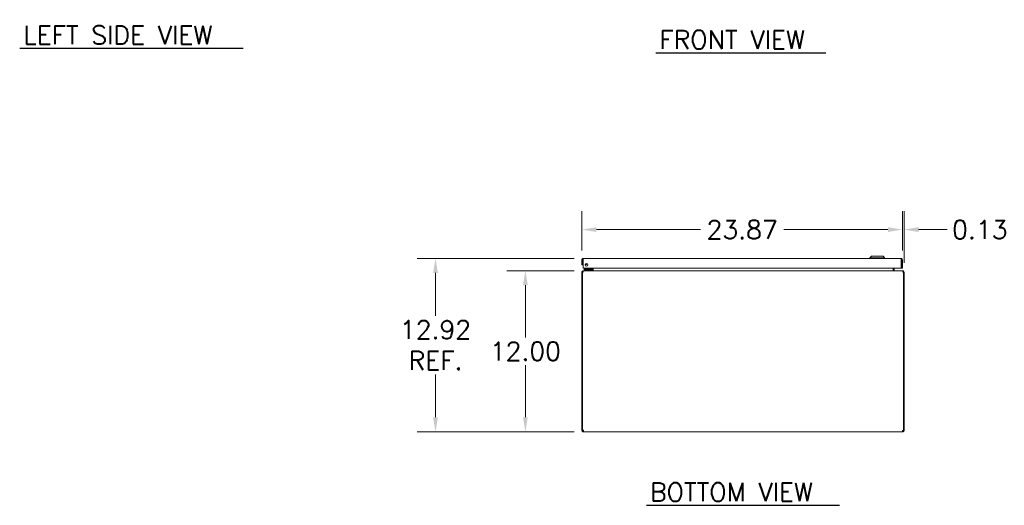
# Model space of a CAD drawing. Header units: inches. Extents: x 8 to 182, y 6 to 119.
# Tile 1 of 8: x 8 to 81, y 6 to 42. Entities that reach past the tile are written whole.
import ezdxf

# ---------------------------------------------------------------- set-up
doc = ezdxf.new("R2010")
doc.units = ezdxf.units.IN
doc.header["$LTSCALE"] = 11
doc.header["$MEASUREMENT"] = 0
for name, color, linetype, lineweight in [('Dimension (ANSI)', 7, 'Continuous', 5), ('Symbol (ANSI)', 7, 'Continuous', 5), ('Visible (ANSI)', 7, 'Continuous', 5)]:
    doc.layers.add(name, color=color, linetype=linetype, lineweight=lineweight)
doc.styles.add('Note Text (ANSI)', font='RomanS.shx')
doc.styles.add('Text Style167', font='RomanS.shx')
doc.dimstyles.new('Default (ANSI)', dxfattribs={"dimscale": 11, "dimtxt": 0.125, "dimasz": 0.098425, "dimexe": 0.125, "dimexo": 0.0625, "dimgap": 0.031496, "dimtad": 0, "dimtih": 1, "dimtoh": 1, "dimrnd": 1e-08, "dimzin": 0, "dimdsep": 46, "dimtxsty": 'Note Text (ANSI)', "dimcen": 0.09, "dimdle": 0.393701, "dimclrd": 256, "dimclre": 256, "dimclrt": 256, "dimadec": 0, "dimazin": 0, "dimtfac": 0.96, "dimtofl": 0, "dimtmove": 0, "dimatfit": 3, "dimfxl": 1, "dimtolj": 1, "dimtzin": 4, "dimlwd": -1, "dimlwe": -1, "dimarcsym": 0})

# ---------------------------------------------------------------- blocks, each defined once
blk = doc.blocks.new('*D14')
at = {"layer": 'Defpoints', "color": 0, "transparency": 16777216}
for p in [(45.201, 23.614), (49.532, 23.614), (49.529, 11.614)]:
    blk.add_point(p, dxfattribs=at)
at = {"layer": 'Dimension (ANSI)', "transparency": 16777216}
for p, q in [((48.844, 23.614), (43.826, 23.614)), ((45.201, 22.531), (45.201, 18.648)), ((45.201, 12.697), (45.201, 16.58)), ((48.841, 11.614), (43.826, 11.614))]:
    blk.add_line(p, q, dxfattribs=at)
for points in [[(45.02, 22.531), (45.381, 22.531), (45.201, 23.614)], [(45.02, 12.697), (45.381, 12.697), (45.201, 11.614)]]:
    blk.add_solid(points, dxfattribs=at)
at = {"layer": 'Dimension (ANSI)', "transparency": 16777216, "insert": (45.201, 17.614), "char_height": 1.375, "attachment_point": 5, "style": 'Note Text (ANSI)'}
blk.add_mtext('\\A1;12.00', dxfattribs=at)
blk = doc.blocks.new('*D15')
at = {"layer": 'Defpoints', "color": 0, "transparency": 16777216}
for p in [(38.504, 24.531), (49.521, 24.531), (49.529, 11.614)]:
    blk.add_point(p, dxfattribs=at)
at = {"layer": 'Dimension (ANSI)', "transparency": 16777216}
for p, q in [((48.833, 24.531), (37.129, 24.531)), ((38.504, 23.449), (38.504, 20.252)), ((38.504, 12.697), (38.504, 15.893)), ((48.841, 11.614), (37.129, 11.614))]:
    blk.add_line(p, q, dxfattribs=at)
for points in [[(38.323, 23.449), (38.684, 23.449), (38.504, 24.531)], [(38.323, 12.697), (38.684, 12.697), (38.504, 11.614)]]:
    blk.add_solid(points, dxfattribs=at)
at = {"layer": 'Dimension (ANSI)', "transparency": 16777216, "insert": (38.504, 18.073), "char_height": 1.375, "attachment_point": 5, "style": 'Note Text (ANSI)'}
blk.add_mtext('\\A1;12.92{\\PREF.}', dxfattribs=at)
blk = doc.blocks.new('*D16')
at = {"layer": 'Defpoints', "color": 0, "transparency": 16777216}
for p in [(73.29, 26.674), (49.415, 24.426), (73.29, 24.426)]:
    blk.add_point(p, dxfattribs=at)
at = {"layer": 'Dimension (ANSI)', "transparency": 16777216}
for p, q in [((49.415, 25.114), (49.415, 28.049)), ((73.29, 25.114), (73.29, 28.049)), ((50.498, 26.674), (58.256, 26.674)), ((72.208, 26.674), (64.449, 26.674))]:
    blk.add_line(p, q, dxfattribs=at)
for points in [[(50.498, 26.854), (50.498, 26.493), (49.415, 26.674)], [(72.208, 26.854), (72.208, 26.493), (73.29, 26.674)]]:
    blk.add_solid(points, dxfattribs=at)
at = {"layer": 'Dimension (ANSI)', "transparency": 16777216, "insert": (61.353, 26.674), "char_height": 1.375, "attachment_point": 5, "style": 'Note Text (ANSI)'}
blk.add_mtext('\\A1;23.87', dxfattribs=at)
blk = doc.blocks.new('*D17')
at = {"layer": 'Defpoints', "color": 0, "transparency": 16777216}
for p in [(73.29, 26.674), (73.29, 24.426), (73.415, 23.509)]:
    blk.add_point(p, dxfattribs=at)
at = {"layer": 'Dimension (ANSI)', "transparency": 16777216}
for p, q in [((73.29, 25.114), (73.29, 28.049)), ((73.415, 24.196), (73.415, 28.049)), ((72.208, 26.674), (71.125, 26.674)), ((74.498, 26.674), (76.618, 26.674))]:
    blk.add_line(p, q, dxfattribs=at)
for points in [[(72.208, 26.854), (72.208, 26.493), (73.29, 26.674)], [(74.498, 26.854), (74.498, 26.493), (73.415, 26.674)]]:
    blk.add_solid(points, dxfattribs=at)
at = {"layer": 'Dimension (ANSI)', "transparency": 16777216, "insert": (79.06, 26.674), "char_height": 1.375, "attachment_point": 5, "style": 'Note Text (ANSI)'}
blk.add_mtext('\\A1;0.13', dxfattribs=at)

msp = doc.modelspace()

# ---------------------------------------------------------------- linework, layer by layer
at = {"layer": 'Symbol (ANSI)', "lineweight": 30}
for p, q in [((7.524, 40.181), (24.167, 40.181)), ((54.918, 39.835), (67.582, 39.835)), ((54.217, 6.145), (68.614, 6.145))]:
    msp.add_line(p, q, dxfattribs=at)
at = {"layer": 'Visible (ANSI)'}
for p, q in [((49.415, 24.426), (49.415, 24.051)), ((49.489, 24.426), (49.415, 24.426)), ((49.489, 24.426), (49.489, 24.051)), ((49.5, 23.801), (49.5, 24.426)), ((49.521, 24.531), (73.185, 24.531)), ((70.982, 24.689), (70.864, 24.571)), ((70.982, 24.689), (70.864, 24.571)), ((70.864, 24.571), (71.966, 24.571)), ((70.864, 24.571), (70.864, 24.531)), ((70.864, 24.571), (71.966, 24.571)), ((70.864, 24.571), (70.864, 24.531)), ((70.982, 24.689), (71.848, 24.689)), ((70.982, 24.689), (71.848, 24.689)), ((71.848, 24.689), (71.966, 24.571)), ((71.848, 24.689), (71.966, 24.571)), ((71.966, 24.571), (71.966, 24.531)), ((71.966, 24.571), (71.966, 24.531)), ((73.205, 24.426), (73.205, 23.801)), ((73.216, 24.426), (73.216, 23.801)), ((73.216, 24.426), (73.29, 24.426)), ((73.29, 23.801), (73.29, 24.426)), ((49.415, 24.051), (49.489, 24.051)), ((49.452, 23.509), (49.415, 23.509)), ((49.415, 23.509), (49.415, 11.741)), ((49.5, 23.509), (49.452, 23.509)), ((49.452, 11.739), (49.452, 23.509)), ((73.205, 23.801), (49.5, 23.801)), ((49.532, 23.614), (49.521, 23.614)), ((49.521, 23.607), (49.521, 23.614)), ((49.532, 23.614), (73.299, 23.614)), ((49.706, 23.735), (49.581, 23.735)), ((49.581, 23.676), (49.581, 23.735)), ((49.581, 23.676), (49.706, 23.676)), ((49.597, 23.676), (49.597, 23.614)), ((50.058, 23.735), (49.706, 23.735)), ((49.706, 23.676), (50.058, 23.676)), ((49.98, 23.75), (50.032, 23.801)), ((50.147, 23.676), (50.058, 23.676)), ((50.085, 23.801), (50.085, 23.762)), ((50.144, 23.762), (50.144, 23.801)), ((50.147, 23.614), (50.147, 23.676)), ((50.154, 23.645), (50.154, 23.801)), ((50.228, 23.645), (50.228, 23.801)), ((50.239, 23.645), (50.239, 23.801)), ((72.592, 23.645), (72.592, 23.801)), ((72.603, 23.801), (72.603, 23.645)), ((72.677, 23.645), (72.677, 23.801)), ((73.216, 23.801), (73.29, 23.801)), ((73.31, 23.614), (73.299, 23.614)), ((73.31, 23.607), (73.31, 23.614)), ((73.378, 23.509), (73.33, 23.509)), ((73.415, 23.509), (73.378, 23.509)), ((73.378, 23.509), (73.378, 11.739)), ((73.415, 11.741), (73.415, 23.509)), ((49.415, 11.741), (49.452, 11.741)), ((49.415, 11.719), (49.415, 11.741)), ((49.458, 11.741), (49.489, 11.741)), ((49.489, 11.742), (49.489, 11.741)), ((49.489, 11.741), (49.489, 11.719)), ((73.341, 11.741), (73.341, 11.742)), ((73.341, 11.741), (73.372, 11.741)), ((73.341, 11.719), (73.341, 11.741)), ((73.378, 11.741), (73.415, 11.741)), ((73.415, 11.741), (73.415, 11.719)), ((49.415, 11.719), (49.465, 11.719)), ((49.465, 11.719), (49.489, 11.719)), ((49.521, 11.614), (49.521, 11.688)), ((49.521, 11.688), (49.529, 11.688)), ((49.529, 11.614), (49.521, 11.614)), ((49.529, 11.614), (49.529, 11.688)), ((73.302, 11.614), (49.529, 11.614)), ((73.302, 11.688), (73.302, 11.614)), ((73.302, 11.688), (73.31, 11.688)), ((73.31, 11.614), (73.302, 11.614)), ((73.31, 11.688), (73.31, 11.614)), ((73.341, 11.719), (73.366, 11.719)), ((73.366, 11.719), (73.415, 11.719))]:
    msp.add_line(p, q, dxfattribs=at)
msp.add_circle((49.75, 24.051), 0.094, dxfattribs=at)
for centre, radius, start, end in [((49.521, 23.509), 0.0312, 128.23366, 180), ((49.675, 24.207), 0.153, 262.90981, 328.47747), ((49.675, 24.207), 0.0935, 273.03953, 318.34776), ((49.944, 23.785), 0.05, 270, 315), ((50.058, 23.762), 0.086, 270, 0), ((50.058, 23.762), 0.0269, 270, 0), ((50.123, 23.645), 0.105, 352.06907, 0), ((72.708, 23.645), 0.105, 180, 187.93093), ((73.31, 23.509), 0.0312, 0, 51.76634), ((49.477, 11.675), 0.068, 40.01491, 111.14255), ((73.354, 11.675), 0.068, 68.85745, 139.98509)]:
    msp.add_arc(centre, radius, start, end, dxfattribs=at)
for points, knots in [([(49.521, 24.531), (49.482, 24.531), (49.445, 24.509), (49.427, 24.474), (49.419, 24.46), (49.415, 24.443), (49.415, 24.426)], [0, 0, 0, 0, 1.095058, 1.095058, 1.095058, 1.570796, 1.570796, 1.570796, 1.570796]), ([(49.504, 24.452), (49.496, 24.447), (49.49, 24.438), (49.489, 24.429), (49.489, 24.428), (49.489, 24.427), (49.489, 24.426)], [0.5736743, 0.5736743, 0.5736743, 0.5736743, 1.4834748, 1.4834748, 1.4834748, 1.5707963, 1.5707963, 1.5707963, 1.5707963]), ([(49.5, 24.426), (49.505, 24.465), (49.51, 24.502), (49.514, 24.52), (49.516, 24.527), (49.518, 24.531), (49.521, 24.531)], [0, 0, 0, 0, 1.095058, 1.095058, 1.095058, 1.570796, 1.570796, 1.570796, 1.570796]), ([(73.185, 24.531), (73.19, 24.531), (73.194, 24.509), (73.199, 24.474), (73.201, 24.46), (73.203, 24.443), (73.205, 24.426)], [0, 0, 0, 0, 1.095058, 1.095058, 1.095058, 1.570796, 1.570796, 1.570796, 1.570796]), ([(73.29, 24.426), (73.29, 24.465), (73.267, 24.502), (73.233, 24.52), (73.218, 24.527), (73.202, 24.531), (73.185, 24.531)], [0, 0, 0, 0, 1.095058, 1.095058, 1.095058, 1.570796, 1.570796, 1.570796, 1.570796]), ([(73.202, 24.452), (73.21, 24.447), (73.215, 24.438), (73.216, 24.429), (73.216, 24.428), (73.216, 24.427), (73.216, 24.426)], [0.5736743, 0.5736743, 0.5736743, 0.5736743, 1.4834748, 1.4834748, 1.4834748, 1.5707963, 1.5707963, 1.5707963, 1.5707963]), ([(49.521, 23.614), (49.484, 23.614), (49.447, 23.593), (49.429, 23.561), (49.42, 23.545), (49.415, 23.527), (49.415, 23.509)], [-1.570796, -1.570796, -1.570796, -1.570796, -0.520146, -0.520146, -0.520146, 0, 0, 0, 0]), ([(49.5, 23.509), (49.5, 23.546), (49.507, 23.582), (49.516, 23.6), (49.521, 23.609), (49.526, 23.614), (49.532, 23.614)], [0, 0, 0, 0, 1.050651, 1.050651, 1.050651, 1.570796, 1.570796, 1.570796, 1.570796]), ([(50.239, 23.645), (50.239, 23.633), (50.214, 23.622), (50.179, 23.617), (50.165, 23.615), (50.149, 23.614), (50.134, 23.614)], [-3.141593, -3.141593, -3.141593, -3.141593, -2.012802, -2.012802, -2.012802, -1.570796, -1.570796, -1.570796, -1.570796]), ([(72.592, 23.645), (72.592, 23.633), (72.616, 23.622), (72.652, 23.617), (72.666, 23.615), (72.681, 23.614), (72.697, 23.614)], [-3.141593, -3.141593, -3.141593, -3.141593, -2.012802, -2.012802, -2.012802, -1.570796, -1.570796, -1.570796, -1.570796]), ([(72.677, 23.645), (72.677, 23.633), (72.684, 23.622), (72.695, 23.617), (72.699, 23.615), (72.703, 23.614), (72.708, 23.614)], [-3.141593, -3.141593, -3.141593, -3.141593, -2.012802, -2.012802, -2.012802, -1.570796, -1.570796, -1.570796, -1.570796]), ([(73.299, 23.614), (73.31, 23.614), (73.321, 23.593), (73.326, 23.561), (73.329, 23.545), (73.33, 23.527), (73.33, 23.509)], [-1.570796, -1.570796, -1.570796, -1.570796, -0.520146, -0.520146, -0.520146, 0, 0, 0, 0]), ([(73.415, 23.509), (73.415, 23.546), (73.394, 23.582), (73.362, 23.6), (73.346, 23.609), (73.328, 23.614), (73.31, 23.614)], [0, 0, 0, 0, 1.050651, 1.050651, 1.050651, 1.570796, 1.570796, 1.570796, 1.570796]), ([(49.521, 11.614), (49.499, 11.614), (49.472, 11.622), (49.451, 11.64), (49.43, 11.658), (49.418, 11.685), (49.416, 11.708), (49.415, 11.712), (49.415, 11.716), (49.415, 11.719)], [0.872404, 0.872404, 0.872404, 0.872404, 1.517499, 1.517499, 1.517499, 2.162986, 2.162986, 2.162986, 2.269188, 2.269188, 2.269188, 2.269188]), ([(49.489, 11.719), (49.489, 11.711), (49.494, 11.699), (49.503, 11.693), (49.509, 11.689), (49.515, 11.688), (49.521, 11.688)], [-2.269188, -2.269188, -2.269188, -2.269188, -1.411364, -1.411364, -1.411364, -0.872404, -0.872404, -0.872404, -0.872404]), ([(49.529, 11.719), (49.538, 11.698), (49.544, 11.671), (49.545, 11.65), (49.545, 11.629), (49.541, 11.617), (49.533, 11.615), (49.532, 11.614), (49.53, 11.614), (49.529, 11.614)], [-0.698392, -0.698392, -0.698392, -0.698392, -0.053297, -0.053297, -0.053297, 0.592189, 0.592189, 0.592189, 0.698392, 0.698392, 0.698392, 0.698392]), ([(73.302, 11.614), (73.292, 11.614), (73.287, 11.622), (73.286, 11.64), (73.285, 11.658), (73.289, 11.685), (73.297, 11.708), (73.299, 11.712), (73.3, 11.716), (73.302, 11.719)], [2.443201, 2.443201, 2.443201, 2.443201, 3.088295, 3.088295, 3.088295, 3.733782, 3.733782, 3.733782, 3.839985, 3.839985, 3.839985, 3.839985]), ([(73.31, 11.688), (73.318, 11.688), (73.33, 11.693), (73.336, 11.702), (73.34, 11.707), (73.341, 11.714), (73.341, 11.719)], [-2.269188, -2.269188, -2.269188, -2.269188, -1.411364, -1.411364, -1.411364, -0.872404, -0.872404, -0.872404, -0.872404]), ([(73.415, 11.719), (73.415, 11.698), (73.407, 11.671), (73.389, 11.65), (73.371, 11.629), (73.344, 11.617), (73.321, 11.615), (73.317, 11.614), (73.313, 11.614), (73.31, 11.614)], [0.872404, 0.872404, 0.872404, 0.872404, 1.517499, 1.517499, 1.517499, 2.162986, 2.162986, 2.162986, 2.269188, 2.269188, 2.269188, 2.269188])]:
    msp.add_open_spline(points, degree=3, knots=knots, dxfattribs=at)
for points in [[(50.058, 23.737), (50.058, 23.737), (50.058, 23.737), (50.058, 23.737)], [(50.083, 23.762), (50.083, 23.762), (50.083, 23.762), (50.083, 23.762)], [(50.132, 23.615), (50.129, 23.614), (50.126, 23.614), (50.123, 23.614)], [(50.154, 23.645), (50.154, 23.638), (50.151, 23.631), (50.146, 23.625)], [(49.529, 11.688), (49.533, 11.688), (49.536, 11.688), (49.539, 11.689)], [(73.292, 11.689), (73.294, 11.688), (73.298, 11.688), (73.302, 11.688)]]:
    msp.add_open_spline(points, degree=3, dxfattribs=at)

# ---------------------------------------------------------------- texts
at = {"layer": 'Symbol (ANSI)', "char_height": 1.375, "attachment_point": 7, "style": 'Text Style167'}
for s, insert in [('LEFT SIDE VIEW', (7.787, 40.477)), ('FRONT VIEW', (55.181, 40.131)), ('BOTTOM VIEW', (54.48, 6.441))]:
    msp.add_mtext(s, dxfattribs=dict(at, insert=insert))

# ---------------------------------------------------------------- dimensions: what is measured, and where the dimension line sits
at = {"layer": 'Dimension (ANSI)'}
for base, p1, p2, angle, override, picture, middle in [((73.290251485, 26.673714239), (49.415251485, 24.426204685), (73.290251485, 24.426204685), 180, {"dimtih": 0, "dimtoh": 0, "dimdec": 2, "dimtp": 0, "dimtm": 0, "dimtdec": 2, "dimatfit": 1}, '*D16', (61.352751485, 26.673714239)), ((73.290251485, 26.673714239), (73.415251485, 23.508708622), (73.290251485, 24.426204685), 180, {"dimtih": 0, "dimtoh": 0, "dimdec": 2, "dimtp": 0, "dimtm": 0, "dimtdec": 2, "dimatfit": 1}, '*D17', (79.060187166, 26.673714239)), ((45.201, 23.614), (49.529, 11.614), (49.532, 23.614), 90, {"dimdec": 2, "dimtp": 0, "dimtm": 0, "dimtdec": 2, "dimatfit": 1}, '*D14', (45.201, 17.614))]:
    dim = msp.add_linear_dim(base=base, p1=p1, p2=p2, angle=angle, dimstyle='Default (ANSI)', override=override, dxfattribs=at)
    dim.commit()
    dim.dimension.update_dxf_attribs({"geometry": picture, "text_midpoint": middle, "dimtype": 160})
dim = msp.add_linear_dim(base=(38.504, 24.531), p1=(49.529, 11.614), p2=(49.521, 24.531), angle=90, text='<>{\\PREF.}', dimstyle='Default (ANSI)', override={"dimdec": 2, "dimtp": 0, "dimtm": 0, "dimtdec": 2, "dimatfit": 1}, dxfattribs=at)
dim.commit()
dim.dimension.update_dxf_attribs({"geometry": '*D15', "text_midpoint": (38.504, 18.073), "dimtype": 160})

doc.saveas('drawing.dxf')
